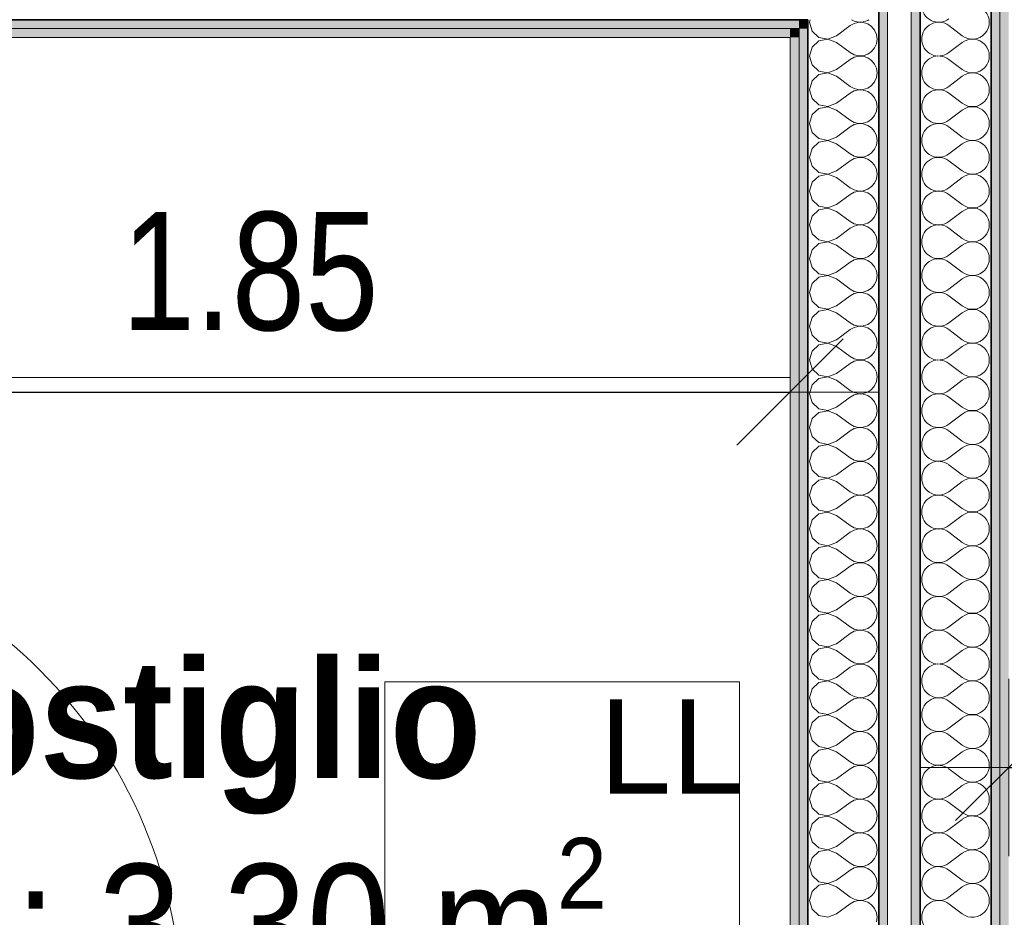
# Model space of a CAD drawing. Header units: metres. Extents: x -7.1 to 26.5, y -14.7 to 18.1.
# Tile 103 of 182: x 14.7 to 16.3, y 4.4 to 5.9. Entities that reach past the tile are written whole.
import ezdxf

# ---------------------------------------------------------------- set-up
doc = ezdxf.new("R2010")
doc.units = ezdxf.units.M
doc.header["$PDMODE"] = 65
doc.linetypes.add('AUSGEZOGEN', pattern=[0])
for name, color, linetype in [('XR$1$010 Türen', 7, 'AUSGEZOGEN'), ('XR$1$015 Innenwände', 7, 'AUSGEZOGEN'), ('XR$1$015 Innenwände Schichttrennlinien', 7, 'AUSGEZOGEN'), ('XR$1$065 Möbel Einrichtung', 7, 'AUSGEZOGEN'), ('XR$1$080 Raumdefinitionen Kontur', 7, 'AUSGEZOGEN'), ('XR$2$080 Raumdefinitionen Text_1', 7, 'AUSGEZOGEN'), ('XR$2$105 Bemassungen 100', 7, 'AUSGEZOGEN'), ('XR$3$015 Innenwände Bauteilschraffuren', 7, 'AUSGEZOGEN')]:
    doc.layers.add(name, color=color, linetype=linetype)
doc.styles.add('ARIAL', font='arial.ttf')
doc.dimstyles.new('DIMSTYLE_3', dxfattribs={"dimtxt": 0.2, "dimasz": 0.3, "dimexe": 0, "dimexo": 0, "dimgap": 0.1, "dimtad": 2, "dimrnd": 0.005, "dimzin": 4, "dimdsep": 46, "dimtxsty": 'ARIAL', "dimblk1": 'ALL_ML_STRICH', "dimblk2": 'ALL_ML_STRICH', "dimsah": 1, "dimcen": 0, "dimclrd": 7, "dimclre": 7, "dimclrt": 7, "dimadec": 0, "dimazin": 0, "dimtfac": 1, "dimtdec": 0, "dimtix": 1, "dimtmove": 2, "dimatfit": 3, "dimfxl": 0, "dimtzin": 0, "dimlwd": 0, "dimlwe": 18, "dimarcsym": 0})

# ---------------------------------------------------------------- blocks, each defined once
blk = doc.blocks.new('ALL_ML_STRICH')
at = {"color": 0, "linetype": 'ByBlock', "lineweight": -2}
for p, q in [((0, -0.5), (0, 0.5)), ((-0.3, -0.3), (0.3, 0.3)), ((-1, 0), (0.5, 0))]:
    blk.add_line(p, q, dxfattribs=at)
blk = doc.blocks.new('*D174')
at = {"layer": 'DEFPOINTS', "color": 7, "linetype": 'AUSGEZOGEN', "lineweight": 18, "transparency": 16777216}
for p in [(15.9718, 5.5534), (14.1218, 5.3905), (14.1218, 5.2885)]:
    blk.add_point(p, dxfattribs=at)
at = {"layer": 'XR$2$105 Bemassungen 100', "color": 7, "linetype": 'AUSGEZOGEN', "lineweight": -2, "transparency": 16777216}
for p, q in [((14.1218, 5.2885), (14.1218, 5.2885)), ((14.1218, 5.2885), (15.9718, 5.2885)), ((15.9718, 5.2885), (15.9718, 5.2885))]:
    blk.add_line(p, q, dxfattribs=at)
at = {"layer": 'XR$2$105 Bemassungen 100', "color": 7, "linetype": 'AUSGEZOGEN', "lineweight": 18, "transparency": 16777216, "xscale": 0.3, "yscale": 0.3, "zscale": 0.3, "rotation": 180}
blk.add_blockref('ALL_ML_STRICH', (14.1218, 5.2885), dxfattribs=at)
at = {"layer": 'XR$2$105 Bemassungen 100', "color": 7, "linetype": 'AUSGEZOGEN', "lineweight": 18, "transparency": 16777216, "xscale": 0.3, "yscale": 0.3, "zscale": 0.3}
blk.add_blockref('ALL_ML_STRICH', (15.9718, 5.2885), dxfattribs=at)
at = {"layer": 'XR$2$105 Bemassungen 100', "color": 7, "linetype": 'AUSGEZOGEN', "lineweight": 18, "transparency": 16777216, "insert": (15.0577, 5.4919), "char_height": 0.2, "width": 0.64, "attachment_point": 5, "style": 'ARIAL'}
blk.add_mtext('\\W0.80;\\A1;{\\A1;{1.85\\H0.132000;\\S^ ;}}', dxfattribs=at)
blk = doc.blocks.new('*D175')
at = {"layer": 'DEFPOINTS', "color": 7, "linetype": 'AUSGEZOGEN', "lineweight": 18, "transparency": 16777216}
for p in [(16.3418, 4.6535), (16.3418, 4.6535), (17.3418, 4.6535)]:
    blk.add_point(p, dxfattribs=at)
at = {"layer": 'XR$2$105 Bemassungen 100', "color": 7, "linetype": 'AUSGEZOGEN', "lineweight": -2, "transparency": 16777216}
for p, q in [((16.3418, 4.6535), (16.3418, 4.6535)), ((16.3418, 4.6535), (17.3418, 4.6535)), ((17.3418, 4.6535), (17.3418, 4.6535))]:
    blk.add_line(p, q, dxfattribs=at)
at = {"layer": 'XR$2$105 Bemassungen 100', "color": 7, "linetype": 'AUSGEZOGEN', "lineweight": 18, "transparency": 16777216, "xscale": 0.3, "yscale": 0.3, "zscale": 0.3, "rotation": 180}
blk.add_blockref('ALL_ML_STRICH', (16.3418, 4.6535), dxfattribs=at)
at = {"layer": 'XR$2$105 Bemassungen 100', "color": 7, "linetype": 'AUSGEZOGEN', "lineweight": 18, "transparency": 16777216, "xscale": 0.3, "yscale": 0.3, "zscale": 0.3}
blk.add_blockref('ALL_ML_STRICH', (17.3418, 4.6535), dxfattribs=at)
at = {"layer": 'XR$2$105 Bemassungen 100', "color": 7, "linetype": 'AUSGEZOGEN', "lineweight": 18, "transparency": 16777216, "insert": (16.8536, 4.8569), "char_height": 0.2, "width": 0.64, "attachment_point": 5, "style": 'ARIAL'}
blk.add_mtext('\\W0.80;\\A1;{\\A1;{1.00\\H0.132000;\\S^ ;}}', dxfattribs=at)
blk = doc.blocks.new('COMPLEXOBJECT_207')
at = {"layer": 'XR$3$015 Innenwände Bauteilschraffuren', "color": 8, "linetype": 'AUSGEZOGEN', "lineweight": 13, "transparency": 33554687}
for p, q in [((16.2632, 5.8914), (16.2403, 5.9086)), ((16.2632, 5.88), (16.2403, 5.8629)), ((16.2632, 5.8343), (16.2403, 5.8514)), ((16.2632, 5.8229), (16.2403, 5.8057)), ((16.2632, 5.7771), (16.2403, 5.7943)), ((16.2632, 5.7657), (16.2403, 5.7486)), ((16.2632, 5.72), (16.2403, 5.7371)), ((16.2632, 5.7086), (16.2403, 5.6914)), ((16.2632, 5.6629), (16.2403, 5.68)), ((16.2632, 5.6514), (16.2403, 5.6343)), ((16.2632, 5.6057), (16.2403, 5.6229)), ((16.2632, 5.5943), (16.2403, 5.5771)), ((16.2632, 5.5486), (16.2403, 5.5657)), ((16.2632, 5.5371), (16.2403, 5.52)), ((16.2632, 5.4914), (16.2403, 5.5086)), ((16.2632, 5.48), (16.2403, 5.4629)), ((16.2632, 5.4343), (16.2403, 5.4514)), ((16.2632, 5.4229), (16.2403, 5.4057)), ((16.2632, 5.3771), (16.2403, 5.3943)), ((16.2632, 5.3657), (16.2403, 5.3486)), ((16.2632, 5.32), (16.2403, 5.3371)), ((16.2632, 5.3086), (16.2403, 5.2914)), ((16.2632, 5.2629), (16.2403, 5.28)), ((16.2632, 5.2514), (16.2403, 5.2343)), ((16.2632, 5.2057), (16.2403, 5.2229)), ((16.2632, 5.1943), (16.2403, 5.1771)), ((16.2632, 5.1486), (16.2403, 5.1657)), ((16.2632, 5.1371), (16.2403, 5.12)), ((16.2632, 5.0914), (16.2403, 5.1086)), ((16.2632, 5.08), (16.2403, 5.0629)), ((16.2632, 5.0343), (16.2403, 5.0514)), ((16.2632, 5.0229), (16.2403, 5.0057)), ((16.2632, 4.9771), (16.2403, 4.9943)), ((16.2632, 4.9657), (16.2403, 4.9486)), ((16.2632, 4.92), (16.2403, 4.9371)), ((16.2632, 4.9086), (16.2403, 4.8914)), ((16.2632, 4.8629), (16.2403, 4.88)), ((16.2632, 4.8514), (16.2403, 4.8343)), ((16.2632, 4.8057), (16.2403, 4.8229)), ((16.2632, 4.7943), (16.2403, 4.7771)), ((16.2632, 4.7486), (16.2403, 4.7657)), ((16.2632, 4.7371), (16.2403, 4.72)), ((16.2632, 4.6914), (16.2403, 4.7086)), ((16.2632, 4.68), (16.2403, 4.6629)), ((16.2632, 4.6343), (16.2403, 4.6514)), ((16.2632, 4.6229), (16.2403, 4.6057)), ((16.2632, 4.5771), (16.2403, 4.5943)), ((16.2632, 4.5657), (16.2403, 4.5486)), ((16.2632, 4.52), (16.2403, 4.5371)), ((16.2632, 4.5086), (16.2403, 4.4914)), ((16.2632, 4.4629), (16.2403, 4.48)), ((16.2632, 4.4514), (16.2403, 4.4343)), ((16.2632, 4.4057), (16.2403, 4.4229))]:
    blk.add_line(p, q, dxfattribs=at)
for centre, start, end in [((16.2232, 5.9429), 180, 306.8699), ((16.2803, 5.9143), 233.1301, 126.8699), ((16.2232, 5.8857), 53.1301, 180), ((16.2232, 5.8857), 180, 306.8699), ((16.2803, 5.8571), 233.1301, 126.8699), ((16.2232, 5.8286), 53.1301, 180), ((16.2232, 5.8286), 180, 306.8699), ((16.2803, 5.8), 233.1301, 126.8699), ((16.2232, 5.7714), 53.1301, 180), ((16.2232, 5.7714), 180, 306.8699), ((16.2803, 5.7429), 233.1301, 126.8699), ((16.2232, 5.7143), 53.1301, 180), ((16.2232, 5.7143), 180, 306.8699), ((16.2803, 5.6857), 233.1301, 126.8699), ((16.2232, 5.6571), 53.1301, 180), ((16.2232, 5.6571), 180, 306.8699), ((16.2803, 5.6286), 233.1301, 126.8699), ((16.2232, 5.6), 53.1301, 180), ((16.2232, 5.6), 180, 306.8699), ((16.2803, 5.5714), 233.1301, 126.8699), ((16.2232, 5.5429), 53.1301, 180), ((16.2232, 5.5429), 180, 306.8699), ((16.2803, 5.5143), 233.1301, 126.8699), ((16.2232, 5.4857), 53.1301, 180), ((16.2232, 5.4857), 180, 306.8699), ((16.2803, 5.4571), 233.1301, 126.8699), ((16.2232, 5.4286), 53.1301, 180), ((16.2232, 5.4286), 180, 306.8699), ((16.2803, 5.4), 233.1301, 126.8699), ((16.2232, 5.3714), 53.1301, 180), ((16.2232, 5.3714), 180, 306.8699), ((16.2803, 5.3429), 233.1301, 126.8699), ((16.2232, 5.3143), 53.1301, 180), ((16.2232, 5.3143), 180, 306.8699), ((16.2803, 5.2857), 233.1301, 126.8699), ((16.2232, 5.2571), 53.1301, 180), ((16.2232, 5.2571), 180, 306.8699), ((16.2803, 5.2286), 233.1301, 126.8699), ((16.2232, 5.2), 53.1301, 180), ((16.2232, 5.2), 180, 306.8699), ((16.2803, 5.1714), 233.1301, 126.8699), ((16.2232, 5.1429), 53.1301, 180), ((16.2232, 5.1429), 180, 306.8699), ((16.2803, 5.1143), 233.1301, 126.8699), ((16.2232, 5.0857), 53.1301, 180), ((16.2232, 5.0857), 180, 306.8699), ((16.2803, 5.0571), 233.1301, 126.8699), ((16.2232, 5.0286), 53.1301, 180), ((16.2232, 5.0286), 180, 306.8699), ((16.2803, 5), 233.1301, 126.8699), ((16.2232, 4.9714), 53.1301, 180), ((16.2232, 4.9714), 180, 306.8699), ((16.2803, 4.9429), 233.1301, 126.8699), ((16.2232, 4.9143), 53.1301, 180), ((16.2232, 4.9143), 180, 306.8699), ((16.2803, 4.8857), 233.1301, 126.8699), ((16.2232, 4.8571), 53.1301, 180), ((16.2232, 4.8571), 180, 306.8699), ((16.2803, 4.8286), 233.1301, 126.8699), ((16.2232, 4.8), 53.1301, 180), ((16.2232, 4.8), 180, 306.8699), ((16.2803, 4.7714), 233.1301, 126.8699), ((16.2232, 4.7429), 53.1301, 180), ((16.2232, 4.7429), 180, 306.8699), ((16.2803, 4.7143), 233.1301, 126.8699), ((16.2232, 4.6857), 53.1301, 180), ((16.2232, 4.6857), 180, 306.8699), ((16.2803, 4.6571), 233.1301, 126.8699), ((16.2232, 4.6286), 53.1301, 180), ((16.2232, 4.6286), 180, 306.8699), ((16.2803, 4.6), 233.1301, 126.8699), ((16.2232, 4.5714), 53.1301, 180), ((16.2232, 4.5714), 180, 306.8699), ((16.2803, 4.5429), 233.1301, 126.8699), ((16.2232, 4.5143), 53.1301, 180), ((16.2232, 4.5143), 180, 306.8699), ((16.2803, 4.4857), 233.1301, 126.8699), ((16.2232, 4.4571), 53.1301, 180), ((16.2232, 4.4571), 180, 306.8699), ((16.2803, 4.4286), 233.1301, 126.8699), ((16.2232, 4.4), 53.1301, 180), ((16.2232, 4.4), 180, 306.8699)]:
    blk.add_arc(centre, 0.0286, start, end, dxfattribs=at)
blk = doc.blocks.new('COMPLEXOBJECT_250')
at = {"layer": 'XR$3$015 Innenwände Bauteilschraffuren', "color": 8, "linetype": 'AUSGEZOGEN', "lineweight": 13, "transparency": 33554687}
for p, q in [((16.0058, 5.9185), (16.0046, 5.9143)), ((16.0759, 5.9185), (16.0801, 5.9162)), ((16.0801, 5.9162), (16.0878, 5.9144)), ((16.0956, 5.9148), (16.1031, 5.9173)), ((16.1031, 5.9173), (16.1049, 5.9185)), ((16.0046, 5.9143), (16.0089, 5.8993)), ((16.0503, 5.8914), (16.0732, 5.9086)), ((16.0801, 5.9124), (16.0732, 5.9086)), ((16.0878, 5.9142), (16.0801, 5.9124)), ((16.0878, 5.9144), (16.0956, 5.9148)), ((16.0956, 5.9138), (16.0878, 5.9142)), ((16.1031, 5.9113), (16.0956, 5.9138)), ((16.1096, 5.9068), (16.1031, 5.9113)), ((16.1146, 5.9007), (16.1096, 5.9068)), ((16.1178, 5.8935), (16.1146, 5.9007)), ((16.0089, 5.8993), (16.0204, 5.8887)), ((16.0204, 5.8887), (16.0358, 5.8858)), ((16.0358, 5.8856), (16.0204, 5.8827)), ((16.0358, 5.8858), (16.0503, 5.8914)), ((16.0503, 5.88), (16.0358, 5.8856)), ((16.1189, 5.8857), (16.1178, 5.8935)), ((16.1178, 5.8779), (16.1189, 5.8857)), ((16.0089, 5.8722), (16.0046, 5.8571)), ((16.0204, 5.8827), (16.0089, 5.8722)), ((16.0503, 5.88), (16.0732, 5.8629)), ((16.1096, 5.8646), (16.1146, 5.8707)), ((16.1146, 5.8707), (16.1178, 5.8779)), ((16.0046, 5.8571), (16.0089, 5.8421)), ((16.0503, 5.8343), (16.0732, 5.8514)), ((16.0732, 5.8629), (16.0801, 5.859)), ((16.0801, 5.8552), (16.0732, 5.8514)), ((16.0801, 5.859), (16.0878, 5.8573)), ((16.0878, 5.857), (16.0801, 5.8552)), ((16.0878, 5.8573), (16.0956, 5.8576)), ((16.0956, 5.8566), (16.0878, 5.857)), ((16.0956, 5.8576), (16.1031, 5.8602)), ((16.1031, 5.8541), (16.0956, 5.8566)), ((16.1031, 5.8602), (16.1096, 5.8646)), ((16.1096, 5.8497), (16.1031, 5.8541)), ((16.1146, 5.8436), (16.1096, 5.8497)), ((16.0089, 5.8421), (16.0204, 5.8316)), ((16.0358, 5.8287), (16.0503, 5.8343)), ((16.1178, 5.8364), (16.1146, 5.8436)), ((16.1189, 5.8286), (16.1178, 5.8364)), ((16.0204, 5.8256), (16.0089, 5.815)), ((16.0204, 5.8316), (16.0358, 5.8287)), ((16.0358, 5.8285), (16.0204, 5.8256)), ((16.0503, 5.8229), (16.0358, 5.8285)), ((16.0503, 5.8229), (16.0732, 5.8057)), ((16.1146, 5.8136), (16.1178, 5.8208)), ((16.1178, 5.8208), (16.1189, 5.8286)), ((16.0089, 5.815), (16.0046, 5.8)), ((16.0046, 5.8), (16.0089, 5.785)), ((16.0732, 5.8057), (16.0801, 5.8019)), ((16.0801, 5.8019), (16.0878, 5.8001)), ((16.0878, 5.7999), (16.0801, 5.7981)), ((16.0878, 5.8001), (16.0956, 5.8005)), ((16.0956, 5.7995), (16.0878, 5.7999)), ((16.0956, 5.8005), (16.1031, 5.803)), ((16.1031, 5.797), (16.0956, 5.7995)), ((16.1031, 5.803), (16.1096, 5.8075)), ((16.1096, 5.8075), (16.1146, 5.8136)), ((16.0089, 5.785), (16.0204, 5.7744)), ((16.0503, 5.7771), (16.0732, 5.7943)), ((16.0801, 5.7981), (16.0732, 5.7943)), ((16.1096, 5.7925), (16.1031, 5.797)), ((16.1146, 5.7864), (16.1096, 5.7925)), ((16.1178, 5.7792), (16.1146, 5.7864)), ((16.0204, 5.7684), (16.0089, 5.7579)), ((16.0204, 5.7744), (16.0358, 5.7715)), ((16.0358, 5.7713), (16.0204, 5.7684)), ((16.0358, 5.7715), (16.0503, 5.7771)), ((16.0503, 5.7657), (16.0358, 5.7713)), ((16.1189, 5.7714), (16.1178, 5.7792)), ((16.1178, 5.7636), (16.1189, 5.7714)), ((16.0089, 5.7579), (16.0046, 5.7429)), ((16.0503, 5.7657), (16.0732, 5.7486)), ((16.1031, 5.7459), (16.1096, 5.7503)), ((16.1096, 5.7503), (16.1146, 5.7564)), ((16.1146, 5.7564), (16.1178, 5.7636)), ((16.0046, 5.7429), (16.0089, 5.7278)), ((16.0503, 5.72), (16.0732, 5.7371)), ((16.0732, 5.7486), (16.0801, 5.7448)), ((16.0801, 5.741), (16.0732, 5.7371)), ((16.0801, 5.7448), (16.0878, 5.743)), ((16.0878, 5.7427), (16.0801, 5.741)), ((16.0878, 5.743), (16.0956, 5.7434)), ((16.0956, 5.7424), (16.0878, 5.7427)), ((16.0956, 5.7434), (16.1031, 5.7459)), ((16.1031, 5.7398), (16.0956, 5.7424)), ((16.1096, 5.7354), (16.1031, 5.7398)), ((16.1146, 5.7293), (16.1096, 5.7354)), ((16.0089, 5.7278), (16.0204, 5.7173)), ((16.0204, 5.7173), (16.0358, 5.7144)), ((16.0358, 5.7144), (16.0503, 5.72)), ((16.1178, 5.7221), (16.1146, 5.7293)), ((16.1189, 5.7143), (16.1178, 5.7221)), ((16.0089, 5.7007), (16.0046, 5.6857)), ((16.0204, 5.7113), (16.0089, 5.7007)), ((16.0358, 5.7142), (16.0204, 5.7113)), ((16.0503, 5.7086), (16.0358, 5.7142)), ((16.0503, 5.7086), (16.0732, 5.6914)), ((16.1146, 5.6993), (16.1178, 5.7065)), ((16.1178, 5.7065), (16.1189, 5.7143)), ((16.0046, 5.6857), (16.0089, 5.6707)), ((16.0732, 5.6914), (16.0801, 5.6876)), ((16.0801, 5.6838), (16.0732, 5.68)), ((16.0801, 5.6876), (16.0878, 5.6858)), ((16.0878, 5.6856), (16.0801, 5.6838)), ((16.0878, 5.6858), (16.0956, 5.6862)), ((16.0956, 5.6852), (16.0878, 5.6856)), ((16.0956, 5.6862), (16.1031, 5.6887)), ((16.1031, 5.6827), (16.0956, 5.6852)), ((16.1031, 5.6887), (16.1096, 5.6932)), ((16.1096, 5.6932), (16.1146, 5.6993)), ((16.0089, 5.6707), (16.0204, 5.6602)), ((16.0503, 5.6629), (16.0732, 5.68)), ((16.1096, 5.6782), (16.1031, 5.6827)), ((16.1146, 5.6722), (16.1096, 5.6782)), ((16.1178, 5.665), (16.1146, 5.6722)), ((16.0204, 5.6541), (16.0089, 5.6436)), ((16.0204, 5.6602), (16.0358, 5.6573)), ((16.0358, 5.657), (16.0204, 5.6541)), ((16.0358, 5.6573), (16.0503, 5.6629)), ((16.0503, 5.6514), (16.0358, 5.657)), ((16.0503, 5.6514), (16.0732, 5.6343)), ((16.1189, 5.6571), (16.1178, 5.665)), ((16.1178, 5.6493), (16.1189, 5.6571)), ((16.0089, 5.6436), (16.0046, 5.6286)), ((16.0732, 5.6343), (16.0801, 5.6305)), ((16.1031, 5.6316), (16.1096, 5.6361)), ((16.1096, 5.6361), (16.1146, 5.6421)), ((16.1146, 5.6421), (16.1178, 5.6493)), ((16.0046, 5.6286), (16.0089, 5.6136)), ((16.0503, 5.6057), (16.0732, 5.6229)), ((16.0801, 5.6267), (16.0732, 5.6229)), ((16.0801, 5.6305), (16.0878, 5.6287)), ((16.0878, 5.6285), (16.0801, 5.6267)), ((16.0878, 5.6287), (16.0956, 5.6291)), ((16.0956, 5.6281), (16.0878, 5.6285)), ((16.0956, 5.6291), (16.1031, 5.6316)), ((16.1031, 5.6256), (16.0956, 5.6281)), ((16.1096, 5.6211), (16.1031, 5.6256)), ((16.1146, 5.615), (16.1096, 5.6211)), ((16.0089, 5.6136), (16.0204, 5.603)), ((16.0204, 5.603), (16.0358, 5.6001)), ((16.0358, 5.5999), (16.0204, 5.597)), ((16.0358, 5.6001), (16.0503, 5.6057)), ((16.0503, 5.5943), (16.0358, 5.5999)), ((16.1178, 5.6078), (16.1146, 5.615)), ((16.1189, 5.6), (16.1178, 5.6078)), ((16.1178, 5.5922), (16.1189, 5.6)), ((16.0089, 5.5864), (16.0046, 5.5714)), ((16.0204, 5.597), (16.0089, 5.5864)), ((16.0503, 5.5943), (16.0732, 5.5771)), ((16.1096, 5.5789), (16.1146, 5.585)), ((16.1146, 5.585), (16.1178, 5.5922)), ((16.0046, 5.5714), (16.0089, 5.5564)), ((16.0732, 5.5771), (16.0801, 5.5733)), ((16.0801, 5.5695), (16.0732, 5.5657)), ((16.0801, 5.5733), (16.0878, 5.5715)), ((16.0878, 5.5713), (16.0801, 5.5695)), ((16.0878, 5.5715), (16.0956, 5.5719)), ((16.0956, 5.5709), (16.0878, 5.5713)), ((16.0956, 5.5719), (16.1031, 5.5744)), ((16.1031, 5.5684), (16.0956, 5.5709)), ((16.1031, 5.5744), (16.1096, 5.5789)), ((16.1096, 5.5639), (16.1031, 5.5684)), ((16.0089, 5.5564), (16.0204, 5.5459)), ((16.0503, 5.5486), (16.0732, 5.5657)), ((16.1146, 5.5579), (16.1096, 5.5639)), ((16.1178, 5.5507), (16.1146, 5.5579)), ((16.1189, 5.5429), (16.1178, 5.5507)), ((16.0204, 5.5398), (16.0089, 5.5293)), ((16.0204, 5.5459), (16.0358, 5.543)), ((16.0358, 5.5427), (16.0204, 5.5398)), ((16.0358, 5.543), (16.0503, 5.5486)), ((16.0503, 5.5371), (16.0358, 5.5427)), ((16.0503, 5.5371), (16.0732, 5.52)), ((16.1146, 5.5278), (16.1178, 5.535)), ((16.1178, 5.535), (16.1189, 5.5429)), ((16.0089, 5.5293), (16.0046, 5.5143)), ((16.0732, 5.52), (16.0801, 5.5162)), ((16.0801, 5.5162), (16.0878, 5.5144)), ((16.0956, 5.5148), (16.1031, 5.5173)), ((16.1031, 5.5173), (16.1096, 5.5218)), ((16.1096, 5.5218), (16.1146, 5.5278)), ((16.0046, 5.5143), (16.0089, 5.4993)), ((16.0503, 5.4914), (16.0732, 5.5086)), ((16.0801, 5.5124), (16.0732, 5.5086)), ((16.0878, 5.5142), (16.0801, 5.5124)), ((16.0878, 5.5144), (16.0956, 5.5148)), ((16.0956, 5.5138), (16.0878, 5.5142)), ((16.1031, 5.5113), (16.0956, 5.5138)), ((16.1096, 5.5068), (16.1031, 5.5113)), ((16.1146, 5.5007), (16.1096, 5.5068)), ((16.1178, 5.4935), (16.1146, 5.5007)), ((16.0089, 5.4993), (16.0204, 5.4887)), ((16.0204, 5.4887), (16.0358, 5.4858)), ((16.0358, 5.4856), (16.0204, 5.4827)), ((16.0358, 5.4858), (16.0503, 5.4914)), ((16.0503, 5.48), (16.0358, 5.4856)), ((16.1189, 5.4857), (16.1178, 5.4935)), ((16.1178, 5.4779), (16.1189, 5.4857)), ((16.0089, 5.4722), (16.0046, 5.4571)), ((16.0204, 5.4827), (16.0089, 5.4722)), ((16.0503, 5.48), (16.0732, 5.4629)), ((16.1096, 5.4646), (16.1146, 5.4707)), ((16.1146, 5.4707), (16.1178, 5.4779)), ((16.0046, 5.4571), (16.0089, 5.4421)), ((16.0503, 5.4343), (16.0732, 5.4514)), ((16.0732, 5.4629), (16.0801, 5.459)), ((16.0801, 5.4552), (16.0732, 5.4514)), ((16.0801, 5.459), (16.0878, 5.4573)), ((16.0878, 5.457), (16.0801, 5.4552)), ((16.0878, 5.4573), (16.0956, 5.4576)), ((16.0956, 5.4566), (16.0878, 5.457)), ((16.0956, 5.4576), (16.1031, 5.4602)), ((16.1031, 5.4541), (16.0956, 5.4566)), ((16.1031, 5.4602), (16.1096, 5.4646)), ((16.1096, 5.4497), (16.1031, 5.4541)), ((16.1146, 5.4436), (16.1096, 5.4497)), ((16.0089, 5.4421), (16.0204, 5.4316)), ((16.0358, 5.4287), (16.0503, 5.4343)), ((16.1178, 5.4364), (16.1146, 5.4436)), ((16.1189, 5.4286), (16.1178, 5.4364)), ((16.0204, 5.4256), (16.0089, 5.415)), ((16.0204, 5.4316), (16.0358, 5.4287)), ((16.0358, 5.4285), (16.0204, 5.4256)), ((16.0503, 5.4229), (16.0358, 5.4285)), ((16.0503, 5.4229), (16.0732, 5.4057)), ((16.1146, 5.4136), (16.1178, 5.4208)), ((16.1178, 5.4208), (16.1189, 5.4286)), ((16.0089, 5.415), (16.0046, 5.4)), ((16.0046, 5.4), (16.0089, 5.385)), ((16.0732, 5.4057), (16.0801, 5.4019)), ((16.0801, 5.4019), (16.0878, 5.4001)), ((16.0878, 5.3999), (16.0801, 5.3981)), ((16.0878, 5.4001), (16.0956, 5.4005)), ((16.0956, 5.3995), (16.0878, 5.3999)), ((16.0956, 5.4005), (16.1031, 5.403)), ((16.1031, 5.397), (16.0956, 5.3995)), ((16.1031, 5.403), (16.1096, 5.4075)), ((16.1096, 5.4075), (16.1146, 5.4136)), ((16.0089, 5.385), (16.0204, 5.3744)), ((16.0503, 5.3771), (16.0732, 5.3943)), ((16.0801, 5.3981), (16.0732, 5.3943)), ((16.1096, 5.3925), (16.1031, 5.397)), ((16.1146, 5.3864), (16.1096, 5.3925)), ((16.1178, 5.3792), (16.1146, 5.3864)), ((16.0204, 5.3684), (16.0089, 5.3579)), ((16.0204, 5.3744), (16.0358, 5.3715)), ((16.0358, 5.3713), (16.0204, 5.3684)), ((16.0358, 5.3715), (16.0503, 5.3771)), ((16.0503, 5.3657), (16.0358, 5.3713)), ((16.1189, 5.3714), (16.1178, 5.3792)), ((16.1178, 5.3636), (16.1189, 5.3714)), ((16.0089, 5.3579), (16.0046, 5.3429)), ((16.0503, 5.3657), (16.0732, 5.3486)), ((16.1031, 5.3459), (16.1096, 5.3503)), ((16.1096, 5.3503), (16.1146, 5.3564)), ((16.1146, 5.3564), (16.1178, 5.3636)), ((16.0046, 5.3429), (16.0089, 5.3278)), ((16.0503, 5.32), (16.0732, 5.3371)), ((16.0732, 5.3486), (16.0801, 5.3448)), ((16.0801, 5.341), (16.0732, 5.3371)), ((16.0801, 5.3448), (16.0878, 5.343)), ((16.0878, 5.3427), (16.0801, 5.341)), ((16.0878, 5.343), (16.0956, 5.3434)), ((16.0956, 5.3424), (16.0878, 5.3427)), ((16.0956, 5.3434), (16.1031, 5.3459)), ((16.1031, 5.3398), (16.0956, 5.3424)), ((16.1096, 5.3354), (16.1031, 5.3398)), ((16.1146, 5.3293), (16.1096, 5.3354)), ((16.0089, 5.3278), (16.0204, 5.3173)), ((16.0204, 5.3173), (16.0358, 5.3144)), ((16.0358, 5.3144), (16.0503, 5.32)), ((16.1178, 5.3221), (16.1146, 5.3293)), ((16.1189, 5.3143), (16.1178, 5.3221)), ((16.0089, 5.3007), (16.0046, 5.2857)), ((16.0204, 5.3113), (16.0089, 5.3007)), ((16.0358, 5.3142), (16.0204, 5.3113)), ((16.0503, 5.3086), (16.0358, 5.3142)), ((16.0503, 5.3086), (16.0732, 5.2914)), ((16.1146, 5.2993), (16.1178, 5.3065)), ((16.1178, 5.3065), (16.1189, 5.3143)), ((16.0046, 5.2857), (16.0089, 5.2707)), ((16.0732, 5.2914), (16.0801, 5.2876)), ((16.0801, 5.2838), (16.0732, 5.28)), ((16.0801, 5.2876), (16.0878, 5.2858)), ((16.0878, 5.2856), (16.0801, 5.2838)), ((16.0878, 5.2858), (16.0956, 5.2862)), ((16.0956, 5.2852), (16.0878, 5.2856)), ((16.0956, 5.2862), (16.1031, 5.2887)), ((16.1031, 5.2827), (16.0956, 5.2852)), ((16.1031, 5.2887), (16.1096, 5.2932)), ((16.1096, 5.2932), (16.1146, 5.2993)), ((16.0089, 5.2707), (16.0204, 5.2602)), ((16.0503, 5.2629), (16.0732, 5.28)), ((16.1096, 5.2782), (16.1031, 5.2827)), ((16.1146, 5.2722), (16.1096, 5.2782)), ((16.1178, 5.265), (16.1146, 5.2722)), ((16.0204, 5.2541), (16.0089, 5.2436)), ((16.0204, 5.2602), (16.0358, 5.2573)), ((16.0358, 5.257), (16.0204, 5.2541)), ((16.0358, 5.2573), (16.0503, 5.2629)), ((16.0503, 5.2514), (16.0358, 5.257)), ((16.0503, 5.2514), (16.0732, 5.2343)), ((16.1189, 5.2571), (16.1178, 5.265)), ((16.1178, 5.2493), (16.1189, 5.2571)), ((16.0089, 5.2436), (16.0046, 5.2286)), ((16.0732, 5.2343), (16.0801, 5.2305)), ((16.1031, 5.2316), (16.1096, 5.2361)), ((16.1096, 5.2361), (16.1146, 5.2421)), ((16.1146, 5.2421), (16.1178, 5.2493)), ((16.0046, 5.2286), (16.0089, 5.2136)), ((16.0503, 5.2057), (16.0732, 5.2229)), ((16.0801, 5.2267), (16.0732, 5.2229)), ((16.0801, 5.2305), (16.0878, 5.2287)), ((16.0878, 5.2285), (16.0801, 5.2267)), ((16.0878, 5.2287), (16.0956, 5.2291)), ((16.0956, 5.2281), (16.0878, 5.2285)), ((16.0956, 5.2291), (16.1031, 5.2316)), ((16.1031, 5.2256), (16.0956, 5.2281)), ((16.1096, 5.2211), (16.1031, 5.2256)), ((16.1146, 5.215), (16.1096, 5.2211)), ((16.0089, 5.2136), (16.0204, 5.203)), ((16.0204, 5.203), (16.0358, 5.2001)), ((16.0358, 5.1999), (16.0204, 5.197)), ((16.0358, 5.2001), (16.0503, 5.2057)), ((16.0503, 5.1943), (16.0358, 5.1999)), ((16.1178, 5.2078), (16.1146, 5.215)), ((16.1189, 5.2), (16.1178, 5.2078)), ((16.1178, 5.1922), (16.1189, 5.2)), ((16.0089, 5.1864), (16.0046, 5.1714)), ((16.0204, 5.197), (16.0089, 5.1864)), ((16.0503, 5.1943), (16.0732, 5.1771)), ((16.1096, 5.1789), (16.1146, 5.185)), ((16.1146, 5.185), (16.1178, 5.1922)), ((16.0046, 5.1714), (16.0089, 5.1564)), ((16.0732, 5.1771), (16.0801, 5.1733)), ((16.0801, 5.1695), (16.0732, 5.1657)), ((16.0801, 5.1733), (16.0878, 5.1715)), ((16.0878, 5.1713), (16.0801, 5.1695)), ((16.0878, 5.1715), (16.0956, 5.1719)), ((16.0956, 5.1709), (16.0878, 5.1713)), ((16.0956, 5.1719), (16.1031, 5.1744)), ((16.1031, 5.1684), (16.0956, 5.1709)), ((16.1031, 5.1744), (16.1096, 5.1789)), ((16.1096, 5.1639), (16.1031, 5.1684)), ((16.0089, 5.1564), (16.0204, 5.1459)), ((16.0503, 5.1486), (16.0732, 5.1657)), ((16.1146, 5.1579), (16.1096, 5.1639)), ((16.1178, 5.1507), (16.1146, 5.1579)), ((16.1189, 5.1429), (16.1178, 5.1507)), ((16.0204, 5.1398), (16.0089, 5.1293)), ((16.0204, 5.1459), (16.0358, 5.143)), ((16.0358, 5.1427), (16.0204, 5.1398)), ((16.0358, 5.143), (16.0503, 5.1486)), ((16.0503, 5.1371), (16.0358, 5.1427)), ((16.0503, 5.1371), (16.0732, 5.12)), ((16.1146, 5.1278), (16.1178, 5.135)), ((16.1178, 5.135), (16.1189, 5.1429)), ((16.0089, 5.1293), (16.0046, 5.1143)), ((16.0732, 5.12), (16.0801, 5.1162)), ((16.0801, 5.1162), (16.0878, 5.1144)), ((16.0956, 5.1148), (16.1031, 5.1173)), ((16.1031, 5.1173), (16.1096, 5.1218)), ((16.1096, 5.1218), (16.1146, 5.1278)), ((16.0046, 5.1143), (16.0089, 5.0993)), ((16.0503, 5.0914), (16.0732, 5.1086)), ((16.0801, 5.1124), (16.0732, 5.1086)), ((16.0878, 5.1142), (16.0801, 5.1124)), ((16.0878, 5.1144), (16.0956, 5.1148)), ((16.0956, 5.1138), (16.0878, 5.1142)), ((16.1031, 5.1113), (16.0956, 5.1138)), ((16.1096, 5.1068), (16.1031, 5.1113)), ((16.1146, 5.1007), (16.1096, 5.1068)), ((16.1178, 5.0935), (16.1146, 5.1007)), ((16.0089, 5.0993), (16.0204, 5.0887)), ((16.0204, 5.0887), (16.0358, 5.0858)), ((16.0358, 5.0856), (16.0204, 5.0827)), ((16.0358, 5.0858), (16.0503, 5.0914)), ((16.0503, 5.08), (16.0358, 5.0856)), ((16.1189, 5.0857), (16.1178, 5.0935)), ((16.1178, 5.0779), (16.1189, 5.0857)), ((16.0089, 5.0722), (16.0046, 5.0571)), ((16.0204, 5.0827), (16.0089, 5.0722)), ((16.0503, 5.08), (16.0732, 5.0629)), ((16.1096, 5.0646), (16.1146, 5.0707)), ((16.1146, 5.0707), (16.1178, 5.0779)), ((16.0046, 5.0571), (16.0089, 5.0421)), ((16.0503, 5.0343), (16.0732, 5.0514)), ((16.0732, 5.0629), (16.0801, 5.059)), ((16.0801, 5.0552), (16.0732, 5.0514)), ((16.0801, 5.059), (16.0878, 5.0573)), ((16.0878, 5.057), (16.0801, 5.0552)), ((16.0878, 5.0573), (16.0956, 5.0576)), ((16.0956, 5.0566), (16.0878, 5.057)), ((16.0956, 5.0576), (16.1031, 5.0602)), ((16.1031, 5.0541), (16.0956, 5.0566)), ((16.1031, 5.0602), (16.1096, 5.0646)), ((16.1096, 5.0497), (16.1031, 5.0541)), ((16.1146, 5.0436), (16.1096, 5.0497)), ((16.0089, 5.0421), (16.0204, 5.0316)), ((16.0358, 5.0287), (16.0503, 5.0343)), ((16.1178, 5.0364), (16.1146, 5.0436)), ((16.1189, 5.0286), (16.1178, 5.0364)), ((16.0204, 5.0256), (16.0089, 5.015)), ((16.0204, 5.0316), (16.0358, 5.0287)), ((16.0358, 5.0285), (16.0204, 5.0256)), ((16.0503, 5.0229), (16.0358, 5.0285)), ((16.0503, 5.0229), (16.0732, 5.0057)), ((16.1146, 5.0136), (16.1178, 5.0208)), ((16.1178, 5.0208), (16.1189, 5.0286)), ((16.0089, 5.015), (16.0046, 5)), ((16.0046, 5), (16.0089, 4.985)), ((16.0732, 5.0057), (16.0801, 5.0019)), ((16.0801, 5.0019), (16.0878, 5.0001)), ((16.0878, 4.9999), (16.0801, 4.9981)), ((16.0878, 5.0001), (16.0956, 5.0005)), ((16.0956, 4.9995), (16.0878, 4.9999)), ((16.0956, 5.0005), (16.1031, 5.003)), ((16.1031, 4.997), (16.0956, 4.9995)), ((16.1031, 5.003), (16.1096, 5.0075)), ((16.1096, 5.0075), (16.1146, 5.0136)), ((16.0089, 4.985), (16.0204, 4.9744)), ((16.0503, 4.9771), (16.0732, 4.9943)), ((16.0801, 4.9981), (16.0732, 4.9943)), ((16.1096, 4.9925), (16.1031, 4.997)), ((16.1146, 4.9864), (16.1096, 4.9925)), ((16.1178, 4.9792), (16.1146, 4.9864)), ((16.0204, 4.9684), (16.0089, 4.9579)), ((16.0204, 4.9744), (16.0358, 4.9715)), ((16.0358, 4.9713), (16.0204, 4.9684)), ((16.0358, 4.9715), (16.0503, 4.9771)), ((16.0503, 4.9657), (16.0358, 4.9713)), ((16.1189, 4.9714), (16.1178, 4.9792)), ((16.1178, 4.9636), (16.1189, 4.9714)), ((16.0089, 4.9579), (16.0046, 4.9429)), ((16.0503, 4.9657), (16.0732, 4.9486)), ((16.1031, 4.9459), (16.1096, 4.9503)), ((16.1096, 4.9503), (16.1146, 4.9564)), ((16.1146, 4.9564), (16.1178, 4.9636)), ((16.0046, 4.9429), (16.0089, 4.9278)), ((16.0503, 4.92), (16.0732, 4.9371)), ((16.0732, 4.9486), (16.0801, 4.9448)), ((16.0801, 4.941), (16.0732, 4.9371)), ((16.0801, 4.9448), (16.0878, 4.943)), ((16.0878, 4.9427), (16.0801, 4.941)), ((16.0878, 4.943), (16.0956, 4.9434)), ((16.0956, 4.9424), (16.0878, 4.9427)), ((16.0956, 4.9434), (16.1031, 4.9459)), ((16.1031, 4.9398), (16.0956, 4.9424)), ((16.1096, 4.9354), (16.1031, 4.9398)), ((16.1146, 4.9293), (16.1096, 4.9354)), ((16.0089, 4.9278), (16.0204, 4.9173)), ((16.0204, 4.9173), (16.0358, 4.9144)), ((16.0358, 4.9144), (16.0503, 4.92)), ((16.1178, 4.9221), (16.1146, 4.9293)), ((16.1189, 4.9143), (16.1178, 4.9221)), ((16.0089, 4.9007), (16.0046, 4.8857)), ((16.0204, 4.9113), (16.0089, 4.9007)), ((16.0358, 4.9142), (16.0204, 4.9113)), ((16.0503, 4.9086), (16.0358, 4.9142)), ((16.0503, 4.9086), (16.0732, 4.8914)), ((16.1146, 4.8993), (16.1178, 4.9065)), ((16.1178, 4.9065), (16.1189, 4.9143)), ((16.0046, 4.8857), (16.0089, 4.8707)), ((16.0732, 4.8914), (16.0801, 4.8876)), ((16.0801, 4.8838), (16.0732, 4.88)), ((16.0801, 4.8876), (16.0878, 4.8858)), ((16.0878, 4.8856), (16.0801, 4.8838)), ((16.0878, 4.8858), (16.0956, 4.8862)), ((16.0956, 4.8852), (16.0878, 4.8856)), ((16.0956, 4.8862), (16.1031, 4.8887)), ((16.1031, 4.8827), (16.0956, 4.8852)), ((16.1031, 4.8887), (16.1096, 4.8932)), ((16.1096, 4.8932), (16.1146, 4.8993)), ((16.0089, 4.8707), (16.0204, 4.8602)), ((16.0503, 4.8629), (16.0732, 4.88)), ((16.1096, 4.8782), (16.1031, 4.8827)), ((16.1146, 4.8722), (16.1096, 4.8782)), ((16.1178, 4.865), (16.1146, 4.8722)), ((16.0204, 4.8541), (16.0089, 4.8436)), ((16.0204, 4.8602), (16.0358, 4.8573)), ((16.0358, 4.857), (16.0204, 4.8541)), ((16.0358, 4.8573), (16.0503, 4.8629)), ((16.0503, 4.8514), (16.0358, 4.857)), ((16.0503, 4.8514), (16.0732, 4.8343)), ((16.1189, 4.8571), (16.1178, 4.865)), ((16.1178, 4.8493), (16.1189, 4.8571)), ((16.0089, 4.8436), (16.0046, 4.8286)), ((16.0732, 4.8343), (16.0801, 4.8305)), ((16.1031, 4.8316), (16.1096, 4.8361)), ((16.1096, 4.8361), (16.1146, 4.8421)), ((16.1146, 4.8421), (16.1178, 4.8493)), ((16.0046, 4.8286), (16.0089, 4.8136)), ((16.0503, 4.8057), (16.0732, 4.8229)), ((16.0801, 4.8267), (16.0732, 4.8229)), ((16.0801, 4.8305), (16.0878, 4.8287)), ((16.0878, 4.8285), (16.0801, 4.8267)), ((16.0878, 4.8287), (16.0956, 4.8291)), ((16.0956, 4.8281), (16.0878, 4.8285)), ((16.0956, 4.8291), (16.1031, 4.8316)), ((16.1031, 4.8256), (16.0956, 4.8281)), ((16.1096, 4.8211), (16.1031, 4.8256)), ((16.1146, 4.815), (16.1096, 4.8211)), ((16.0089, 4.8136), (16.0204, 4.803)), ((16.0204, 4.803), (16.0358, 4.8001)), ((16.0358, 4.7999), (16.0204, 4.797)), ((16.0358, 4.8001), (16.0503, 4.8057)), ((16.0503, 4.7943), (16.0358, 4.7999)), ((16.1178, 4.8078), (16.1146, 4.815)), ((16.1189, 4.8), (16.1178, 4.8078)), ((16.1178, 4.7922), (16.1189, 4.8)), ((16.0089, 4.7864), (16.0046, 4.7714)), ((16.0204, 4.797), (16.0089, 4.7864)), ((16.0503, 4.7943), (16.0732, 4.7771)), ((16.1096, 4.7789), (16.1146, 4.785)), ((16.1146, 4.785), (16.1178, 4.7922)), ((16.0046, 4.7714), (16.0089, 4.7564)), ((16.0732, 4.7771), (16.0801, 4.7733)), ((16.0801, 4.7695), (16.0732, 4.7657)), ((16.0801, 4.7733), (16.0878, 4.7715)), ((16.0878, 4.7713), (16.0801, 4.7695)), ((16.0878, 4.7715), (16.0956, 4.7719)), ((16.0956, 4.7709), (16.0878, 4.7713)), ((16.0956, 4.7719), (16.1031, 4.7744)), ((16.1031, 4.7684), (16.0956, 4.7709)), ((16.1031, 4.7744), (16.1096, 4.7789)), ((16.1096, 4.7639), (16.1031, 4.7684)), ((16.0089, 4.7564), (16.0204, 4.7459)), ((16.0503, 4.7486), (16.0732, 4.7657)), ((16.1146, 4.7579), (16.1096, 4.7639)), ((16.1178, 4.7507), (16.1146, 4.7579)), ((16.1189, 4.7429), (16.1178, 4.7507)), ((16.0204, 4.7398), (16.0089, 4.7293)), ((16.0204, 4.7459), (16.0358, 4.743)), ((16.0358, 4.7427), (16.0204, 4.7398)), ((16.0358, 4.743), (16.0503, 4.7486)), ((16.0503, 4.7371), (16.0358, 4.7427)), ((16.0503, 4.7371), (16.0732, 4.72)), ((16.1146, 4.7278), (16.1178, 4.735)), ((16.1178, 4.735), (16.1189, 4.7429)), ((16.0089, 4.7293), (16.0046, 4.7143)), ((16.0732, 4.72), (16.0801, 4.7162)), ((16.0956, 4.7148), (16.1031, 4.7173)), ((16.1031, 4.7173), (16.1096, 4.7218)), ((16.1096, 4.7218), (16.1146, 4.7278)), ((16.0046, 4.7143), (16.0089, 4.6993)), ((16.0503, 4.6914), (16.0732, 4.7086)), ((16.0801, 4.7124), (16.0732, 4.7086)), ((16.0801, 4.7162), (16.0878, 4.7144)), ((16.0878, 4.7142), (16.0801, 4.7124)), ((16.0878, 4.7144), (16.0956, 4.7148)), ((16.0956, 4.7138), (16.0878, 4.7142)), ((16.1031, 4.7113), (16.0956, 4.7138)), ((16.1096, 4.7068), (16.1031, 4.7113)), ((16.1146, 4.7007), (16.1096, 4.7068)), ((16.1178, 4.6935), (16.1146, 4.7007)), ((16.0089, 4.6993), (16.0204, 4.6887)), ((16.0204, 4.6887), (16.0358, 4.6858)), ((16.0358, 4.6856), (16.0204, 4.6827)), ((16.0358, 4.6858), (16.0503, 4.6914)), ((16.0503, 4.68), (16.0358, 4.6856)), ((16.1189, 4.6857), (16.1178, 4.6935)), ((16.1178, 4.6779), (16.1189, 4.6857)), ((16.0089, 4.6722), (16.0046, 4.6571)), ((16.0204, 4.6827), (16.0089, 4.6722)), ((16.0503, 4.68), (16.0732, 4.6629)), ((16.1096, 4.6646), (16.1146, 4.6707)), ((16.1146, 4.6707), (16.1178, 4.6779)), ((16.0046, 4.6571), (16.0089, 4.6421)), ((16.0503, 4.6343), (16.0732, 4.6514)), ((16.0732, 4.6629), (16.0801, 4.659)), ((16.0801, 4.6552), (16.0732, 4.6514)), ((16.0801, 4.659), (16.0878, 4.6573)), ((16.0878, 4.657), (16.0801, 4.6552)), ((16.0878, 4.6573), (16.0956, 4.6576)), ((16.0956, 4.6566), (16.0878, 4.657)), ((16.0956, 4.6576), (16.1031, 4.6602)), ((16.1031, 4.6541), (16.0956, 4.6566)), ((16.1031, 4.6602), (16.1096, 4.6646)), ((16.1096, 4.6497), (16.1031, 4.6541)), ((16.1146, 4.6436), (16.1096, 4.6497)), ((16.0089, 4.6421), (16.0204, 4.6316)), ((16.0358, 4.6287), (16.0503, 4.6343)), ((16.1178, 4.6364), (16.1146, 4.6436)), ((16.1189, 4.6286), (16.1178, 4.6364)), ((16.0204, 4.6256), (16.0089, 4.615)), ((16.0204, 4.6316), (16.0358, 4.6287)), ((16.0358, 4.6285), (16.0204, 4.6256)), ((16.0503, 4.6229), (16.0358, 4.6285)), ((16.0503, 4.6229), (16.0732, 4.6057)), ((16.1146, 4.6136), (16.1178, 4.6208)), ((16.1178, 4.6208), (16.1189, 4.6286)), ((16.0089, 4.615), (16.0046, 4.6)), ((16.0046, 4.6), (16.0089, 4.585)), ((16.0732, 4.6057), (16.0801, 4.6019)), ((16.0801, 4.6019), (16.0878, 4.6001)), ((16.0878, 4.5999), (16.0801, 4.5981)), ((16.0878, 4.6001), (16.0956, 4.6005)), ((16.0956, 4.5995), (16.0878, 4.5999)), ((16.0956, 4.6005), (16.1031, 4.603)), ((16.1031, 4.603), (16.1096, 4.6075)), ((16.1096, 4.6075), (16.1146, 4.6136)), ((16.0089, 4.585), (16.0204, 4.5744)), ((16.0503, 4.5771), (16.0732, 4.5943)), ((16.0801, 4.5981), (16.0732, 4.5943)), ((16.1031, 4.597), (16.0956, 4.5995)), ((16.1096, 4.5925), (16.1031, 4.597)), ((16.1146, 4.5864), (16.1096, 4.5925)), ((16.1178, 4.5792), (16.1146, 4.5864)), ((16.0204, 4.5684), (16.0089, 4.5579)), ((16.0204, 4.5744), (16.0358, 4.5715)), ((16.0358, 4.5713), (16.0204, 4.5684)), ((16.0358, 4.5715), (16.0503, 4.5771)), ((16.0503, 4.5657), (16.0358, 4.5713)), ((16.1189, 4.5714), (16.1178, 4.5792)), ((16.1178, 4.5636), (16.1189, 4.5714)), ((16.0089, 4.5579), (16.0046, 4.5429)), ((16.0503, 4.5657), (16.0732, 4.5486)), ((16.1031, 4.5459), (16.1096, 4.5503)), ((16.1096, 4.5503), (16.1146, 4.5564)), ((16.1146, 4.5564), (16.1178, 4.5636)), ((16.0046, 4.5429), (16.0089, 4.5278)), ((16.0503, 4.52), (16.0732, 4.5371)), ((16.0732, 4.5486), (16.0801, 4.5448)), ((16.0801, 4.541), (16.0732, 4.5371)), ((16.0801, 4.5448), (16.0878, 4.543)), ((16.0878, 4.5427), (16.0801, 4.541)), ((16.0878, 4.543), (16.0956, 4.5434)), ((16.0956, 4.5424), (16.0878, 4.5427)), ((16.0956, 4.5434), (16.1031, 4.5459)), ((16.1031, 4.5398), (16.0956, 4.5424)), ((16.1096, 4.5354), (16.1031, 4.5398)), ((16.1146, 4.5293), (16.1096, 4.5354)), ((16.0089, 4.5278), (16.0204, 4.5173)), ((16.0204, 4.5173), (16.0358, 4.5144)), ((16.0358, 4.5144), (16.0503, 4.52)), ((16.1178, 4.5221), (16.1146, 4.5293)), ((16.1189, 4.5143), (16.1178, 4.5221)), ((16.0089, 4.5007), (16.0046, 4.4857)), ((16.0204, 4.5113), (16.0089, 4.5007)), ((16.0358, 4.5142), (16.0204, 4.5113)), ((16.0503, 4.5086), (16.0358, 4.5142)), ((16.0503, 4.5086), (16.0732, 4.4914)), ((16.1146, 4.4993), (16.1178, 4.5065)), ((16.1178, 4.5065), (16.1189, 4.5143)), ((16.0046, 4.4857), (16.0089, 4.4707)), ((16.0732, 4.4914), (16.0801, 4.4876)), ((16.0801, 4.4838), (16.0732, 4.48)), ((16.0801, 4.4876), (16.0878, 4.4858)), ((16.0878, 4.4856), (16.0801, 4.4838)), ((16.0878, 4.4858), (16.0956, 4.4862)), ((16.0956, 4.4852), (16.0878, 4.4856)), ((16.0956, 4.4862), (16.1031, 4.4887)), ((16.1031, 4.4827), (16.0956, 4.4852)), ((16.1031, 4.4887), (16.1096, 4.4932)), ((16.1096, 4.4932), (16.1146, 4.4993)), ((16.0089, 4.4707), (16.0204, 4.4602)), ((16.0503, 4.4629), (16.0732, 4.48)), ((16.1096, 4.4782), (16.1031, 4.4827)), ((16.1146, 4.4722), (16.1096, 4.4782)), ((16.1178, 4.465), (16.1146, 4.4722)), ((16.0204, 4.4541), (16.0089, 4.4436)), ((16.0204, 4.4602), (16.0358, 4.4573)), ((16.0358, 4.457), (16.0204, 4.4541)), ((16.0358, 4.4573), (16.0503, 4.4629)), ((16.0503, 4.4514), (16.0358, 4.457)), ((16.0503, 4.4514), (16.0732, 4.4343)), ((16.1189, 4.4571), (16.1178, 4.465)), ((16.1178, 4.4493), (16.1189, 4.4571)), ((16.0089, 4.4436), (16.0046, 4.4286)), ((16.0732, 4.4343), (16.0801, 4.4305)), ((16.1031, 4.4316), (16.1096, 4.4361)), ((16.1096, 4.4361), (16.1146, 4.4421)), ((16.1146, 4.4421), (16.1178, 4.4493)), ((16.0046, 4.4286), (16.0089, 4.4136)), ((16.0503, 4.4057), (16.0732, 4.4229)), ((16.0801, 4.4267), (16.0732, 4.4229)), ((16.0801, 4.4305), (16.0878, 4.4287)), ((16.0878, 4.4285), (16.0801, 4.4267)), ((16.0878, 4.4287), (16.0956, 4.4291)), ((16.0956, 4.4281), (16.0878, 4.4285)), ((16.0956, 4.4291), (16.1031, 4.4316)), ((16.1031, 4.4256), (16.0956, 4.4281)), ((16.1096, 4.4211), (16.1031, 4.4256)), ((16.1146, 4.415), (16.1096, 4.4211)), ((16.0089, 4.4136), (16.0204, 4.403)), ((16.0204, 4.403), (16.0358, 4.4001)), ((16.0358, 4.4001), (16.0503, 4.4057)), ((16.1178, 4.4078), (16.1146, 4.415)), ((16.1189, 4.4), (16.1178, 4.4078)), ((16.1178, 4.3922), (16.1189, 4.4))]:
    blk.add_line(p, q, dxfattribs=at)

msp = doc.modelspace()

# ---------------------------------------------------------------- hatches: boundary and pattern name
at = {"layer": 'XR$3$015 Innenwände Bauteilschraffuren', "linetype": 'AUSGEZOGEN', "lineweight": 13, "true_color": 0x202020, "transparency": 33554687}
for points in [[(16.3268, 6.2235), (16.3268, -3.6465), (16.3418, -3.6465), (16.3418, 6.2235)], [(16.3118, 6.2085), (16.3118, -3.6465), (16.3268, -3.6465), (16.3268, 6.2085)], [(16.1768, 6.0735), (16.1768, -3.6465), (16.1918, -3.6465), (16.1918, 6.0735)], [(16.1218, 6.0385), (16.1218, -3.6465), (16.1368, -3.6465), (16.1368, 6.0385)], [(13.8718, 5.9035), (15.9868, 5.9035), (15.9868, 5.9185), (13.8718, 5.9185)], [(15.9868, 5.9035), (16.0018, 5.9035), (16.0018, 5.9185)], [(15.9868, 5.9185), (15.9868, 5.9035), (16.0018, 5.9185)], [(13.8568, 5.8885), (15.9718, 5.8885), (15.9718, 5.9035), (13.8718, 5.9035)], [(15.9718, 5.8885), (15.9868, 5.8885), (15.9868, 5.9035)], [(15.9718, 5.9035), (15.9718, 5.8885), (15.9868, 5.9035)], [(15.9868, 5.9035), (15.9868, -3.6465), (16.0018, -3.6465), (16.0018, 5.9035)], [(15.9718, 5.8885), (15.9718, -3.6465), (15.9868, -3.6465), (15.9868, 5.8885)]]:
    msp.add_hatch(color=250, dxfattribs=at).paths.add_polyline_path(points)

# ---------------------------------------------------------------- linework, layer by layer
at = {"layer": 'XR$1$010 Türen', "color": 7, "linetype": 'AUSGEZOGEN', "lineweight": 13, "transparency": 33554687}
msp.add_arc((14.1218, 4.2385), 0.82, 0, 90, dxfattribs=at)
at = {"layer": 'XR$1$015 Innenwände', "color": 7, "linetype": 'AUSGEZOGEN', "lineweight": 18, "transparency": 33554687}
for p, q in [((16.1768, 6.0735), (16.1768, -3.6465)), ((16.1368, -3.6465), (16.1368, 6.0385)), ((13.8568, 5.8885), (15.9718, 5.8885)), ((15.9718, 5.8885), (15.9718, -3.6465))]:
    msp.add_line(p, q, dxfattribs=at)
at = {"layer": 'XR$1$015 Innenwände Schichttrennlinien', "color": 7, "linetype": 'AUSGEZOGEN', "lineweight": 18, "transparency": 33554687}
for p, q in [((16.3268, -3.6465), (16.3268, 6.2085)), ((13.8718, 5.9035), (15.9868, 5.9035)), ((15.9868, 5.9035), (15.9868, -3.6465))]:
    msp.add_line(p, q, dxfattribs=at)
at = {"layer": 'XR$1$015 Innenwände Schichttrennlinien', "color": 7, "linetype": 'AUSGEZOGEN', "lineweight": 35, "transparency": 33554687}
for p, q in [((16.3118, -3.6465), (16.3118, 6.0885)), ((16.1918, -3.6465), (16.1918, 6.0735)), ((16.1218, 5.9185), (16.1218, 6.0385)), ((16.1218, 5.9185), (16.1218, 6.0385)), ((13.8718, 5.9185), (16.0018, 5.9185)), ((16.0018, 5.9035), (16.0018, 5.9185)), ((16.0018, 5.9035), (16.0018, 5.9185)), ((16.1218, 5.9185), (16.1218, -3.6465)), ((16.0018, 5.9035), (16.0018, -3.6465))]:
    msp.add_line(p, q, dxfattribs=at)
at = {"layer": 'XR$1$065 Möbel Einrichtung', "color": 8, "linetype": 'AUSGEZOGEN', "lineweight": 13, "transparency": 33554687}
msp.add_line((15.9718, 5.3135), (14.1218, 5.3135), dxfattribs=at)
for points in [[(15.9718, 5.2885), (14.1218, 5.2885), (14.1218, 5.8885), (15.9718, 5.8885), (15.9718, 5.2885)], [(15.2859, 4.7985), (15.2859, 4.1985), (15.8859, 4.1985), (15.8859, 4.7985), (15.2859, 4.7985)]]:
    msp.add_lwpolyline(points, close=True, dxfattribs=at)
at = {"layer": 'XR$1$080 Raumdefinitionen Kontur', "color": 8, "linetype": 'AUSGEZOGEN', "lineweight": 13, "transparency": 33554687}
msp.add_lwpolyline([(14.1218, 5.8885), (14.1218, 4.1035), (15.9718, 4.1035), (15.9718, 5.8885), (14.1218, 5.8885)], close=True, dxfattribs=at)

# ---------------------------------------------------------------- block references
at = {"layer": 'XR$3$015 Innenwände Bauteilschraffuren', "color": 8, "linetype": 'AUSGEZOGEN', "lineweight": 13, "transparency": 33554687}
for name in ['COMPLEXOBJECT_207', 'COMPLEXOBJECT_250']:
    msp.add_blockref(name, (0, 0), dxfattribs=at)

# ---------------------------------------------------------------- texts
at = {"layer": 'XR$1$065 Möbel Einrichtung', "color": 8, "linetype": 'AUSGEZOGEN', "transparency": 33554687, "insert": (15.6488, 4.6089), "char_height": 0.16, "width": 0.472158, "attachment_point": 7, "style": 'ARIAL'}
msp.add_mtext('{\\W0.98;LL}', dxfattribs=at)
at = {"layer": 'XR$2$080 Raumdefinitionen Text_1', "color": 7, "linetype": 'AUSGEZOGEN', "transparency": 33554687, "insert": (14.1373, 5.1369), "char_height": 0.2, "width": 1.577485, "attachment_point": 1, "line_spacing_factor": 0.903614, "style": 'ARIAL'}
msp.add_mtext('\\A1;{\\fArial|b1|i0|c162|p34;\\W0.90909;E.11}\\P{\\fArial|b1|i0|c162|p34;\\W0.90909;Ripostiglio\\fArial|b0|i0|c162|p34;\\PSUP: 3.30 m\\H0.6x;\\S2^ ;}', dxfattribs=at)

# ---------------------------------------------------------------- dimensions: what is measured, and where the dimension line sits
at = {"layer": 'XR$2$105 Bemassungen 100', "color": 7, "linetype": 'AUSGEZOGEN', "lineweight": 18, "transparency": 33554687}
for base, p1, p2, picture, middle in [((15.9718, 5.2885), (14.1218, 5.2885), (15.9718, 5.2885), '*D174', (15.0577, 5.4919)), ((17.3418, 4.6535), (16.3418, 4.6535), (17.3418, 4.6535), '*D175', (16.8536, 4.8569))]:
    dim = msp.add_linear_dim(base=base, p1=p1, p2=p2, dimstyle='DIMSTYLE_3', override={"dimpost": '<>', "dimclrd": 7, "dimclre": 7, "dimclrt": 7, "dimlwd": 0, "dimlwe": 18}, dxfattribs=at)
    dim.commit()
    dim.dimension.update_dxf_attribs({"geometry": picture, "text_midpoint": middle, "dimtype": 160})

doc.saveas('drawing.dxf')
